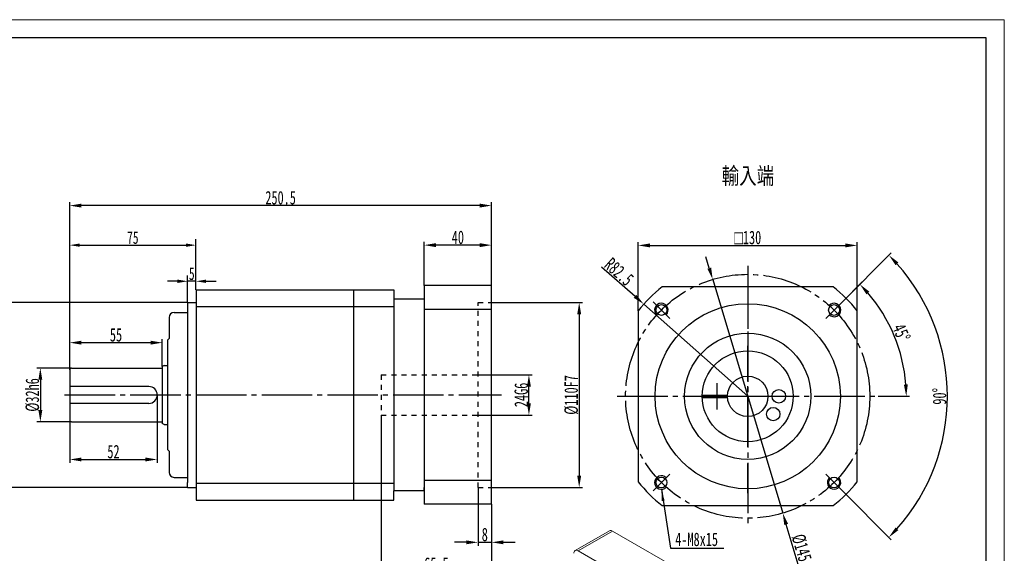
# Model space of a CAD drawing. Header units: millimetres. Extents: x -1476 to -569, y -567 to 75.
# Tile 3 of 3: x -1153 to -569, y -242 to 75. Entities that reach past the tile are written whole.
import ezdxf

# ---------------------------------------------------------------- set-up
doc = ezdxf.new("R2010")
doc.units = ezdxf.units.MM
doc.header["$PDSIZE"] = -5
doc.linetypes.add('EB_DASH', pattern=[6, 3, -3])
doc.linetypes.add('EB_DASHDOT', pattern=[39, 30, -3, 3, -3])
doc.layers.get('0').update_dxf_attribs({"lineweight": 0})
doc.layers.get('Defpoints').update_dxf_attribs({"lineweight": 18})
for name, color, linetype, lineweight in [('CAXA0', 7, 'Continuous', 70), ('CAXA1', 1, 'EB_DASHDOT', 25), ('CAXA3', 7, 'Continuous', 25), ('CAXA4', 3, 'Continuous', 25), ('图框_外框线', 7, 'Continuous', 18)]:
    doc.layers.add(name, color=color, linetype=linetype, lineweight=lineweight)
doc.styles.add('机械', font='txt', dxfattribs={"width": 0.667})
doc.dimstyles.new('复件机械3', dxfattribs={"dimtxt": 7.5, "dimasz": 6, "dimexe": 3.5, "dimexo": 0, "dimgap": 0.725, "dimtad": 1, "dimdsep": 46, "dimtxsty": '机械', "dimcen": 0, "dimdle": 12, "dimclrd": 3, "dimclre": 3, "dimclrt": 3, "dimazin": 2, "dimtfac": 1, "dimtix": 1, "dimtmove": 0, "dimatfit": 3, "dimfxl": 1, "dimtolj": 1, "dimarcsym": 0})
doc.dimstyles.new('复件机械511', dxfattribs={"dimtxt": 8, "dimasz": 7, "dimexe": 2, "dimexo": 0, "dimtad": 1, "dimdec": 3, "dimdsep": 46, "dimtxsty": '机械', "dimcen": 0, "dimdle": 14, "dimclrd": 3, "dimclre": 3, "dimclrt": 3, "dimazin": 2, "dimtfac": 1, "dimtdec": 3, "dimtix": 1, "dimtmove": 0, "dimatfit": 3, "dimfxl": 1, "dimtolj": 1, "dimarcsym": 0})

# ---------------------------------------------------------------- blocks, each defined once
blk = doc.blocks.new('*X1')
at = {"layer": 'CAXA4', "transparency": 16777216}
for points in [[(-778.97, -58.16), (-778.97, -60.5), (-785.97, -59.33)], [(-662.97, -58.16), (-662.97, -60.5), (-655.97, -59.33)]]:
    blk.add_hatch(color=3, dxfattribs=at).paths.add_polyline_path(points, flags=0)
at = {"layer": 'CAXA4', "color": 3, "lineweight": -2, "transparency": 16777216}
for p, q in [((-785.97, -98.19), (-785.97, -57.33)), ((-655.97, -98.19), (-655.97, -57.33)), ((-778.97, -59.33), (-662.97, -59.33))]:
    blk.add_line(p, q, dxfattribs=at)
at = {"layer": 'CAXA4', "color": 3, "transparency": 16777216, "insert": (-720.97, -54.66), "char_height": 8, "width": 36.1295, "attachment_point": 5, "style": '机械'}
blk.add_mtext('{\\fgdt|b0|i0|c134|p2;\\W0.8;o\\fSimSun|b0|i0|c134|p2;\\W0.667;130}', dxfattribs=at)
blk = doc.blocks.new('*X2')
at = {"layer": 'CAXA4', "transparency": 16777216}
for points in [[(-742.67, -72.51), (-744.9, -73.18), (-741.77, -79.55)], [(-697.04, -224.82), (-699.28, -225.49), (-700.17, -218.45)]]:
    blk.add_hatch(color=3, dxfattribs=at).paths.add_polyline_path(points, flags=0)
at = {"layer": 'CAXA4', "color": 3, "lineweight": -2, "transparency": 16777216}
for p, q in [((-743.78, -72.84), (-745.79, -66.14)), ((-741.77, -79.55), (-700.17, -218.45)), ((-691.01, -249.02), (-698.16, -225.16))]:
    blk.add_line(p, q, dxfattribs=at)
at = {"layer": 'CAXA4', "color": 3, "transparency": 16777216, "insert": (-689, -239.07), "char_height": 8, "width": 29.1108, "attachment_point": 5, "rotation": 286.67455, "style": '机械'}
blk.add_mtext('%%C145', dxfattribs=at)
blk = doc.blocks.new('*X3')
at = {"layer": 'CAXA4', "linetype": 'Continuous', "transparency": 16777216}
for points in [[(-1059.58, -79.64), (-1059.58, -81.64), (-1053.58, -80.64)], [(-1042.58, -79.64), (-1042.58, -81.64), (-1048.58, -80.64)]]:
    blk.add_hatch(color=3, dxfattribs=at).paths.add_polyline_path(points, flags=0)
at = {"layer": 'CAXA4', "color": 3, "linetype": 'Continuous', "lineweight": -2, "transparency": 16777216}
for p, q in [((-1059.58, -80.64), (-1065.58, -80.64)), ((-1053.58, -93.2), (-1053.58, -77.14)), ((-1048.58, -80.64), (-1053.58, -80.64)), ((-1048.58, -85.7), (-1048.58, -77.14)), ((-1042.58, -80.64), (-1036.58, -80.64))]:
    blk.add_line(p, q, dxfattribs=at)
at = {"layer": 'CAXA4', "color": 3, "linetype": 'Continuous', "transparency": 16777216, "insert": (-1051.08, -76.16), "char_height": 7.5, "width": 5.3916, "attachment_point": 5, "style": '机械'}
blk.add_mtext('5', dxfattribs=at)
blk = doc.blocks.new('*X4')
at = {"layer": 'CAXA4', "linetype": 'Continuous', "transparency": 16777216}
for points in [[(-1163.46, -99.2), (-1161.46, -99.2), (-1162.46, -93.2)], [(-1163.46, -197.2), (-1161.46, -197.2), (-1162.46, -203.2)]]:
    blk.add_hatch(color=3, dxfattribs=at).paths.add_polyline_path(points, flags=0)
at = {"layer": 'CAXA4', "color": 3, "linetype": 'Continuous', "lineweight": -2, "transparency": 16777216}
for p, q in [((-1053.58, -93.2), (-1165.96, -93.2)), ((-1162.46, -99.2), (-1162.46, -197.2)), ((-1053.58, -203.2), (-1165.96, -203.2))]:
    blk.add_line(p, q, dxfattribs=at)
at = {"layer": 'CAXA4', "color": 3, "linetype": 'Continuous', "transparency": 16777216, "insert": (-1167.62, -148.2), "char_height": 7.5, "width": 41.6319, "attachment_point": 5, "rotation": 90, "style": '机械'}
blk.add_mtext('%%C110g6', dxfattribs=at)
blk = doc.blocks.new('*X5')
at = {"layer": 'CAXA4', "transparency": 16777216}
for points in [[(-1142.16, -139.2), (-1139.83, -139.2), (-1141, -132.2)], [(-1142.16, -157.2), (-1139.83, -157.2), (-1141, -164.2)]]:
    blk.add_hatch(color=3, dxfattribs=at).paths.add_polyline_path(points, flags=0)
at = {"layer": 'CAXA4', "color": 3, "lineweight": -2, "transparency": 16777216}
for p, q in [((-1122.58, -132.2), (-1143, -132.2)), ((-1141, -139.2), (-1141, -157.2)), ((-1122.58, -164.2), (-1143, -164.2))]:
    blk.add_line(p, q, dxfattribs=at)
at = {"layer": 'CAXA4', "color": 3, "transparency": 16777216, "insert": (-1145.62, -148.2), "char_height": 8, "width": 36.8184, "attachment_point": 5, "rotation": 90, "style": '机械'}
blk.add_mtext('%%C32h6', dxfattribs=at)
blk = doc.blocks.new('*X6')
at = {"layer": 'CAXA4', "linetype": 'Continuous', "transparency": 16777216}
for points in [[(-1117.58, -58.16), (-1117.58, -60.16), (-1123.58, -59.16)], [(-1054.58, -58.16), (-1054.58, -60.16), (-1048.58, -59.16)]]:
    blk.add_hatch(color=3, dxfattribs=at).paths.add_polyline_path(points, flags=0)
at = {"layer": 'CAXA4', "color": 3, "linetype": 'Continuous', "lineweight": -2, "transparency": 16777216}
for p, q in [((-1123.58, -133.2), (-1123.58, -55.66)), ((-1048.58, -85.7), (-1048.58, -55.66)), ((-1117.58, -59.16), (-1054.58, -59.16))]:
    blk.add_line(p, q, dxfattribs=at)
at = {"layer": 'CAXA4', "color": 3, "linetype": 'Continuous', "transparency": 16777216, "insert": (-1086.08, -54.69), "char_height": 7.5, "width": 12.4507, "attachment_point": 5, "style": '机械'}
blk.add_mtext('75', dxfattribs=at)
blk = doc.blocks.new('*X7')
at = {"layer": 'CAXA4', "transparency": 16777216}
for points in [[(-1116.58, -115.95), (-1116.58, -118.29), (-1123.58, -117.12)], [(-1075.58, -115.95), (-1075.58, -118.29), (-1068.58, -117.12)]]:
    blk.add_hatch(color=3, dxfattribs=at).paths.add_polyline_path(points, flags=0)
at = {"layer": 'CAXA4', "color": 3, "lineweight": -2, "transparency": 16777216}
for p, q in [((-1123.58, -133.2), (-1123.58, -115.12)), ((-1068.58, -131.28), (-1068.58, -115.12)), ((-1116.58, -117.12), (-1075.58, -117.12))]:
    blk.add_line(p, q, dxfattribs=at)
at = {"layer": 'CAXA4', "color": 3, "transparency": 16777216, "insert": (-1096.08, -112.5), "char_height": 8, "width": 13.34, "attachment_point": 5, "style": '机械'}
blk.add_mtext('55', dxfattribs=at)
blk = doc.blocks.new('*X8')
at = {"layer": 'CAXA4', "transparency": 16777216}
for points in [[(-1116.58, -185.39), (-1116.58, -187.72), (-1123.58, -186.56)], [(-1078.58, -185.39), (-1078.58, -187.72), (-1071.58, -186.56)]]:
    blk.add_hatch(color=3, dxfattribs=at).paths.add_polyline_path(points, flags=0)
at = {"layer": 'CAXA4', "color": 3, "lineweight": -2, "transparency": 16777216}
for p, q in [((-1071.58, -148.2), (-1071.58, -188.56)), ((-1123.58, -163.2), (-1123.58, -188.56)), ((-1116.58, -186.56), (-1078.58, -186.56))]:
    blk.add_line(p, q, dxfattribs=at)
at = {"layer": 'CAXA4', "color": 3, "transparency": 16777216, "insert": (-1097.58, -181.93), "char_height": 8, "width": 13.34, "attachment_point": 5, "style": '机械'}
blk.add_mtext('52', dxfattribs=at)
blk = doc.blocks.new('*X9')
at = {"layer": 'CAXA4', "transparency": 16777216}
for points in [[(-906.08, -58), (-906.08, -60.33), (-913.08, -59.16)], [(-880.08, -58), (-880.08, -60.33), (-873.08, -59.16)]]:
    blk.add_hatch(color=3, dxfattribs=at).paths.add_polyline_path(points, flags=0)
at = {"layer": 'CAXA4', "color": 3, "lineweight": -2, "transparency": 16777216}
for p, q in [((-913.08, -83.2), (-913.08, -57.16)), ((-873.08, -83.2), (-873.08, -57.16)), ((-880.08, -59.16), (-906.08, -59.16))]:
    blk.add_line(p, q, dxfattribs=at)
at = {"layer": 'CAXA4', "color": 3, "transparency": 16777216, "insert": (-893.08, -54.54), "char_height": 8, "width": 13.8736, "attachment_point": 5, "style": '机械'}
blk.add_mtext('40', dxfattribs=at)
blk = doc.blocks.new('*X11')
at = {"layer": 'CAXA4', "transparency": 16777216}
for points in [[(-822.2, -100.2), (-819.87, -100.2), (-821.04, -93.2)], [(-822.2, -196.2), (-819.87, -196.2), (-821.04, -203.2)]]:
    blk.add_hatch(color=3, dxfattribs=at).paths.add_polyline_path(points, flags=0)
at = {"layer": 'CAXA4', "color": 3, "lineweight": -2, "transparency": 16777216}
for p, q in [((-873.08, -93.2), (-819.04, -93.2)), ((-821.04, -100.2), (-821.04, -196.2)), ((-873.08, -203.2), (-819.04, -203.2))]:
    blk.add_line(p, q, dxfattribs=at)
at = {"layer": 'CAXA4', "color": 3, "transparency": 16777216, "insert": (-825.66, -148.2), "char_height": 8, "width": 44.3481, "attachment_point": 5, "rotation": 90, "style": '机械'}
blk.add_mtext('%%C110F7', dxfattribs=at)
blk = doc.blocks.new('*X16')
at = {"layer": 'CAXA4', "linetype": 'Continuous', "transparency": 16777216}
for points in [[(-650.49, -88.35), (-648.78, -86.76), (-654.4, -82.42)], [(-625.92, -141.96), (-628.25, -142.05), (-626.82, -149)]]:
    blk.add_hatch(color=3, dxfattribs=at).paths.add_polyline_path(points, flags=0)
at = {"layer": 'CAXA4', "color": 3, "linetype": 'Continuous', "lineweight": -2, "transparency": 16777216}
for p, q in [((-664.76, -92.78), (-652.98, -81.01)), ((-643.47, -149), (-624.82, -149))]:
    blk.add_line(p, q, dxfattribs=at)
blk.add_arc((-720.97, -149), 94.15, 4.26086, 40.73914, dxfattribs=at)
at = {"layer": 'CAXA4', "color": 3, "linetype": 'Continuous', "transparency": 16777216, "insert": (-629.71, -111.2), "char_height": 8, "width": 23.1533, "attachment_point": 5, "rotation": 292.5, "style": '机械'}
blk.add_mtext('45%%D', dxfattribs=at)
blk = doc.blocks.new('*X17')
at = {"layer": 'CAXA4', "linetype": 'Continuous', "transparency": 16777216}
for points in [[(-633.18, -71.05), (-631.48, -69.45), (-637.13, -65.16)], [(-631.48, -228.55), (-633.18, -226.95), (-637.13, -232.84)]]:
    blk.add_hatch(color=3, dxfattribs=at).paths.add_polyline_path(points, flags=0)
at = {"layer": 'CAXA4', "color": 3, "linetype": 'Continuous', "lineweight": -2, "transparency": 16777216}
for p, q in [((-664.76, -92.78), (-635.72, -63.74)), ((-664.76, -205.21), (-635.72, -234.25))]:
    blk.add_line(p, q, dxfattribs=at)
blk.add_arc((-720.97, -149), 118.57, 318.38305, 41.61695, dxfattribs=at)
at = {"layer": 'CAXA4', "color": 3, "linetype": 'Continuous', "transparency": 16777216, "insert": (-607.03, -149), "char_height": 8, "width": 20.0396, "attachment_point": 5, "rotation": 90, "style": '机械'}
blk.add_mtext('90%%D', dxfattribs=at)
blk = doc.blocks.new('*X18')
at = {"layer": 'CAXA4', "linetype": 'Continuous', "transparency": 16777216}
blk.add_hatch(color=3, dxfattribs=at).paths.add_polyline_path([(-787.13, -88.71), (-788.68, -90.45), (-782.67, -94.23)], flags=0)
at = {"layer": 'CAXA4', "color": 3, "linetype": 'Continuous', "lineweight": -2, "transparency": 16777216}
for p, q in [((-807.73, -71.98), (-787.9, -89.58)), ((-720.97, -149), (-782.67, -94.23))]:
    blk.add_line(p, q, dxfattribs=at)
at = {"layer": 'CAXA4', "color": 3, "linetype": 'Continuous', "transparency": 16777216, "insert": (-797.36, -75), "char_height": 8, "width": 37.7133, "attachment_point": 5, "rotation": 318.40378, "style": '机械'}
blk.add_mtext('R82.5', dxfattribs=at)
blk = doc.blocks.new('*X20')
at = {"layer": 'CAXA4', "linetype": 'Continuous'}
blk.add_hatch(color=3, dxfattribs=at).paths.add_polyline_path([(-37.14, 34.95), (-35.21, 28.17), (-36.94, 27.9)], flags=0)
at = {"layer": 'CAXA4', "color": 3, "linetype": 'Continuous'}
for p, q in [((-37.14, 34.95), (-31.76, 0)), ((-31.76, 0), (0, 0)), ((0, 0), (0, 0))]:
    blk.add_line(p, q, dxfattribs=at)
blk = doc.blocks.new('*X21')
at = {"layer": 'CAXA4', "linetype": 'Continuous', "transparency": 16777216}
for points in [[(-888.08, -234.64), (-888.08, -236.97), (-881.08, -235.81)], [(-866.08, -234.64), (-866.08, -236.97), (-873.08, -235.81)]]:
    blk.add_hatch(color=3, dxfattribs=at).paths.add_polyline_path(points, flags=0)
at = {"layer": 'CAXA4', "color": 3, "linetype": 'Continuous', "lineweight": -2, "transparency": 16777216}
for p, q in [((-881.08, -203.2), (-881.08, -237.81)), ((-873.08, -213.2), (-873.08, -237.81)), ((-888.08, -235.81), (-895.08, -235.81)), ((-881.08, -235.81), (-873.08, -235.81)), ((-866.08, -235.81), (-859.08, -235.81))]:
    blk.add_line(p, q, dxfattribs=at)
at = {"layer": 'CAXA4', "color": 3, "linetype": 'Continuous', "transparency": 16777216, "insert": (-877.08, -231.18), "char_height": 8, "width": 6.0475, "attachment_point": 5, "style": '机械'}
blk.add_mtext('8', dxfattribs=at)
blk = doc.blocks.new('*X22')
at = {"layer": 'CAXA4', "color": 3, "linetype": 'Continuous', "lineweight": -2}
for p, q in [((-938.58, -160.2), (-938.58, -255.31)), ((-873.08, -213.2), (-873.08, -255.31)), ((-931.58, -253.31), (-880.08, -253.31))]:
    blk.add_line(p, q, dxfattribs=at)
at = {"layer": 'CAXA4', "color": 3}
for points in [[(-931.58, -252.14), (-931.58, -254.48), (-938.58, -253.31)], [(-880.08, -254.48), (-880.08, -252.14), (-873.08, -253.31)]]:
    blk.add_solid(points, dxfattribs=at)
at = {"layer": 'Defpoints', "color": 0}
for p in [(-938.58, -160.2), (-873.08, -213.2), (-873.08, -253.31)]:
    blk.add_point(p, dxfattribs=at)
at = {"layer": 'CAXA4', "color": 3, "insert": (-905.83, -248.77), "char_height": 8, "attachment_point": 5, "style": '机械'}
blk.add_mtext('\\A1;65.5', dxfattribs=at)
blk = doc.blocks.new('*X23')
at = {"layer": 'CAXA4', "linetype": 'Continuous', "transparency": 16777216}
for points in [[(-1116.58, -34.48), (-1116.58, -36.82), (-1123.58, -35.65)], [(-880.08, -34.48), (-880.08, -36.82), (-873.08, -35.65)]]:
    blk.add_hatch(color=3, dxfattribs=at).paths.add_polyline_path(points, flags=0)
at = {"layer": 'CAXA4', "color": 3, "linetype": 'Continuous', "lineweight": -2, "transparency": 16777216}
for p, q in [((-1123.58, -133.2), (-1123.58, -33.65)), ((-873.08, -83.2), (-873.08, -33.65)), ((-880.08, -35.65), (-1116.58, -35.65))]:
    blk.add_line(p, q, dxfattribs=at)
at = {"layer": 'CAXA4', "color": 3, "linetype": 'Continuous', "transparency": 16777216, "insert": (-998.33, -31.02), "char_height": 8, "width": 36.2255, "attachment_point": 5, "style": '机械'}
blk.add_mtext('250.5', dxfattribs=at)
blk = doc.blocks.new('*D61')
at = {"layer": 'CAXA4', "color": 3, "linetype": 'Continuous', "lineweight": -2}
for p, q in [((-881.08, -136.2), (-848.89, -136.2)), ((-850.89, -153.2), (-850.89, -143.2)), ((-881.08, -160.2), (-848.89, -160.2))]:
    blk.add_line(p, q, dxfattribs=at)
at = {"layer": 'CAXA4', "color": 3}
for points in [[(-849.72, -143.2), (-852.05, -143.2), (-850.89, -136.2)], [(-852.05, -153.2), (-849.72, -153.2), (-850.89, -160.2)]]:
    blk.add_solid(points, dxfattribs=at)
at = {"layer": 'Defpoints', "color": 0}
for p in [(-881.08, -136.2), (-850.89, -136.2), (-881.08, -160.2)]:
    blk.add_point(p, dxfattribs=at)
at = {"layer": 'CAXA4', "color": 3, "insert": (-855.42, -148.2), "char_height": 8, "attachment_point": 5, "rotation": 90, "style": '机械'}
blk.add_mtext('\\A1;24G6', dxfattribs=at)

msp = doc.modelspace()

# ---------------------------------------------------------------- linework, layer by layer
at = {"color": 7, "linetype": 'Continuous', "lineweight": 15}
for p, q in [((-803.0507, -228.9432), (-823.4153, -240.6995)), ((-801.2508, -229.1214), (-821.6155, -240.8777)), ((-801.2508, -229.1214), (-740.1568, -264.3903)), ((-760.5215, -276.1465), (-821.6155, -240.8777))]:
    msp.add_line(p, q, dxfattribs=at)
for centre, radius, start, end in [((-802.3053, -230.5934), 1.8107, 54.3824225, 114.307119), ((-822.6092, -242.096), 1.5722, 50.7967148, 189.214037)]:
    msp.add_arc(centre, radius, start, end, dxfattribs=at)
at = {"layer": 'CAXA0', "color": 0, "linetype": 'Continuous', "lineweight": 25}
for p, q in [((-670.1654, -83.9991), (-771.7774, -83.9991)), ((-785.9714, -98.1931), (-785.9714, -199.8051)), ((-655.9714, -199.8051), (-655.9714, -98.1931)), ((-771.7774, -213.9991), (-670.1654, -213.9991))]:
    msp.add_line(p, q, dxfattribs=at)
for centre, radius in [((-720.9714, -148.9991), 55), ((-772.2367, -97.7338), 3.2), ((-669.7062, -97.7338), 3.2), ((-720.9714, -148.9991), 27), ((-772.2367, -200.2643), 3.2), ((-669.7062, -200.2643), 3.2)]:
    msp.add_circle(centre, radius, dxfattribs=at)
for start, end in [(128.0122795, 141.9877205), (38.0122795, 51.9877205), (218.0122795, 231.9877205), (308.0122795, 321.9877205)]:
    msp.add_arc((-720.9714, -148.9991), 82.5, start, end, dxfattribs=at)
at = {"layer": 'CAXA1', "linetype": 'EB_DASHDOT', "lineweight": 25}
for p, q in [((-720.9714, -71.4991), (-720.9714, -226.4991)), ((-767.2869, -102.6836), (-777.1864, -92.7841)), ((-720.9714, -91.4991), (-720.9714, -108.9991)), ((-674.6559, -102.6836), (-664.7564, -92.7841)), ((-720.9714, -178.9991), (-720.9714, -118.9991)), ((-739.2414, -141.216), (-739.2414, -156.7821)), ((-1126.5762, -148.2046), (-867.2163, -148.2046)), ((-798.4714, -148.9991), (-643.4714, -148.9991)), ((-750.9714, -148.9991), (-690.9714, -148.9991)), ((-720.9714, -206.4991), (-720.9714, -188.9991)), ((-767.2869, -195.3146), (-777.1864, -205.214)), ((-674.6559, -195.3146), (-664.7564, -205.214))]:
    msp.add_line(p, q, dxfattribs=at)
msp.add_circle((-720.9714, -148.9991), 72.5, dxfattribs=at)
at = {"layer": 'CAXA3', "linetype": 'Continuous', "lineweight": 25}
for p, q in [((-1048.5762, -85.7046), (-955.0762, -85.7046)), ((-1048.5762, -85.7046), (-1048.5762, -93.2046)), ((-955.0762, -85.7046), (-955.0762, -210.7046)), ((-955.0762, -85.7046), (-931.0765, -85.7046)), ((-931.0765, -85.7046), (-931.0765, -91.2046)), ((-913.0762, -83.2046), (-913.0762, -213.2046)), ((-873.0762, -83.2046), (-913.0762, -83.2046)), ((-873.0762, -213.2046), (-873.0762, -83.2046)), ((-1053.5762, -93.2046), (-1053.5762, -96.2046)), ((-1053.5762, -93.2046), (-1048.5762, -93.2046)), ((-1048.5762, -93.2046), (-1048.5762, -203.2046)), ((-913.0762, -91.2046), (-931.0765, -91.2046)), ((-931.0765, -91.2046), (-931.0765, -205.2046)), ((-1061.5762, -99.2046), (-1053.5762, -99.2046)), ((-1053.5762, -96.2046), (-1053.5762, -200.2046)), ((-1048.5762, -95.7046), (-931.0765, -95.7046)), ((-873.0762, -97.4046), (-913.0762, -97.4046)), ((-1064.5762, -102.2046), (-1064.5762, -114.7046)), ((-1065.5762, -115.7046), (-1064.5762, -114.7046)), ((-1065.5762, -115.7046), (-1065.5762, -130.7046)), ((-1123.5762, -133.2046), (-1123.5762, -163.2046)), ((-1122.5762, -132.2046), (-1068.5762, -132.2046)), ((-1067.5762, -130.7046), (-1068.5762, -131.2819)), ((-1068.5762, -131.2819), (-1068.5762, -165.1272)), ((-1067.5762, -130.7046), (-1065.5762, -130.7046)), ((-1065.5762, -130.7046), (-1065.5762, -165.7046)), ((-1076.5762, -143.2046), (-1123.5762, -143.2046)), ((-747.961, -148.2491), (-732.948, -148.2491)), ((-747.961, -149.7491), (-732.948, -149.7491)), ((-1076.5762, -153.2046), (-1123.5762, -153.2046)), ((-1122.5762, -164.2046), (-1068.5762, -164.2046)), ((-1067.5762, -165.7046), (-1068.5762, -165.1272)), ((-1067.5762, -165.7046), (-1065.5762, -165.7046)), ((-1065.5762, -165.7046), (-1065.5762, -180.7046)), ((-1065.5762, -180.7046), (-1064.5762, -181.7046)), ((-1064.5762, -181.7046), (-1064.5762, -194.2046)), ((-1061.5762, -197.2046), (-1053.5762, -197.2046)), ((-1053.5762, -203.2046), (-1053.5762, -200.2046)), ((-1053.5762, -203.2046), (-1048.5762, -203.2046)), ((-1048.5762, -200.7046), (-931.0765, -200.7046)), ((-1048.5762, -203.2046), (-1048.5762, -210.7046)), ((-873.0762, -199.0046), (-913.0762, -199.0046)), ((-913.0762, -205.2046), (-913.0762, -203.2046)), ((-931.0765, -210.7046), (-931.0765, -205.2046)), ((-913.0762, -205.2046), (-931.0765, -205.2046)), ((-931.0765, -210.7046), (-931.0765, -205.2046)), ((-1048.5762, -210.7046), (-955.0762, -210.7046)), ((-955.0762, -210.7046), (-931.0765, -210.7046)), ((-873.0762, -213.2046), (-913.0762, -213.2046))]:
    msp.add_line(p, q, dxfattribs=at)
at = {"layer": 'CAXA3', "color": 6, "linetype": 'EB_DASH', "lineweight": 25}
for p, q in [((-881.0762, -203.2046), (-881.0762, -93.2046)), ((-881.0762, -93.2046), (-873.0762, -93.2046)), ((-938.5762, -136.2046), (-938.5762, -160.2046)), ((-938.5762, -136.2046), (-881.0762, -136.2046)), ((-938.5762, -160.2046), (-881.0762, -160.2046)), ((-881.0762, -203.2046), (-873.0762, -203.2046))]:
    msp.add_line(p, q, dxfattribs=at)
at = {"layer": 'CAXA3', "linetype": 'Continuous', "lineweight": 25}
for centre, radius in [((-720.9714, -148.9991), 37.5), ((-720.9714, -148.9991), 12), ((-702.4884, -148.9991), 4), ((-705.831, -159.6005), 4)]:
    msp.add_circle(centre, radius, dxfattribs=at)
for centre, radius, start, end in [((-1061.5762, -102.2046), 3, 90, 180), ((-1122.5762, -133.2046), 1, 90, 180), ((-1076.5762, -148.2046), 5, 270, 90), ((-1122.5762, -163.2046), 1, 180, 270), ((-1061.5762, -194.2046), 3, 180, 270)]:
    msp.add_arc(centre, radius, start, end, dxfattribs=at)
at = {"layer": 'CAXA3'}
for centre, start, end in [((-772.2367, -97.7338), 315, 226.5807738), ((-669.7062, -97.7338), 225, 136.5807738), ((-772.2367, -200.2643), 45, 316.5807738), ((-669.7062, -200.2643), 135, 46.5807738)]:
    msp.add_arc(centre, 4, start, end, dxfattribs=at)
at = {"layer": '图框_外框线', "color": 3}
msp.add_lwpolyline([(-1475.7107, -566.5898), (-568.6068, -566.5898), (-568.6068, 74.8623), (-1475.7107, 74.8623)], close=True, dxfattribs=at)
at = {"layer": '图框_外框线', "color": 3, "lineweight": 25}
msp.add_lwpolyline([(-1421.7164, -555.7909), (-579.4056, -555.7909), (-579.4056, 64.0634), (-1421.7164, 64.0634)], close=True, dxfattribs=at)

# ---------------------------------------------------------------- block references
at = {"layer": 'CAXA4', "linetype": 'Continuous'}
msp.add_blockref('*X20', (-735.0942, -239.2155), dxfattribs=at)

# ---------------------------------------------------------------- texts
at = {"layer": 'CAXA4', "color": 3, "insert": (-720.8638, -18.4773), "char_height": 10, "width": 66.311111, "attachment_point": 5, "style": '机械'}
msp.add_mtext('{\\W0.8;輸入端}', dxfattribs=at)
at = {"layer": 'CAXA4', "color": 3, "linetype": 'Continuous', "lineweight": 25, "insert": (-764.0119, -230.0075), "char_height": 8, "width": 51.640622, "attachment_point": 1, "style": '机械'}
msp.add_mtext('4-M8x15', dxfattribs=at)

# ---------------------------------------------------------------- dimensions: what is measured, and where the dimension line sits
at = {"layer": 'CAXA4', "linetype": 'Continuous'}
for base, p1, p2, picture, middle in [((-1123.5762, -35.6486), (-873.0762, -83.2046), (-1123.5762, -133.2046), '*X23', (-998.3262, -31.0236)), ((-873.0762, -253.3087), (-938.5762, -160.2046), (-873.0762, -213.2046), '*X22', (-905.8262, -248.773)), ((-873.0762, -235.8074), (-881.0762, -203.2046), (-873.0762, -213.2046), '*X21', (-877.0762, -231.1824))]:
    dim = msp.add_linear_dim(base=base, p1=p1, p2=p2, dimstyle='复件机械511', override={"dimsah": 1, "dimtzin": 0}, dxfattribs=at)
    dim.commit()
    dim.dimension.update_dxf_attribs({"geometry": picture, "text_midpoint": middle})
for base, p1, p2, text, picture, middle in [((-1048.5762, -59.162), (-1123.5762, -133.2046), (-1048.5762, -85.7046), '75', '*X6', (-1086.0762, -54.687)), ((-1053.5762, -80.6368), (-1048.5762, -85.7046), (-1053.5762, -93.2046), '5', '*X3', (-1051.0762, -76.1618))]:
    dim = msp.add_linear_dim(base=base, p1=p1, p2=p2, text=text, dimstyle='复件机械3', override={"dimsah": 1, "dimtzin": 0}, dxfattribs=at)
    dim.commit()
    dim.dimension.update_dxf_attribs({"geometry": picture, "text_midpoint": middle})
at = {"layer": 'CAXA4'}
for base, p1, p2, text, picture, middle in [((-913.0762, -59.162), (-873.0762, -83.2046), (-913.0762, -83.2046), '40', '*X9', (-893.0762, -54.537)), ((-655.9714, -59.3316), (-785.9714, -98.1931), (-655.9714, -98.1931), '{\\fgdt|b0|i0|c134|p2;\\W0.8;o\\fSimSun|b0|i0|c134|p2;\\W0.667;130}', '*X1', (-720.9714, -54.6646)), ((-1068.5762, -117.1216), (-1123.5762, -133.2046), (-1068.5762, -131.2819), '55', '*X7', (-1096.0762, -112.4966)), ((-1071.5762, -186.5559), (-1123.5762, -163.2046), (-1071.5762, -148.2046), '52', '*X8', (-1097.5762, -181.9309))]:
    dim = msp.add_linear_dim(base=base, p1=p1, p2=p2, text=text, dimstyle='复件机械511', override={"dimsah": 1, "dimtzin": 0}, dxfattribs=at)
    dim.commit()
    dim.dimension.update_dxf_attribs({"geometry": picture, "text_midpoint": middle})
at = {"layer": 'CAXA4', "linetype": 'Continuous'}
dim = msp.add_radius_dim(center=(-720.9714, -148.9991), mpoint=(-782.6684, -94.2292), dimstyle='复件机械511', override={"dimpost": 'R<>', "dimsah": 1, "dimtzin": 0}, dxfattribs=at)
dim.commit()
dim.dimension.update_dxf_attribs({"geometry": '*X18', "text_midpoint": (-800.4337, -78.4585), "dimtype": 164})
dim = msp.add_angular_dim_2l(base=(-602.4014, -148.9991), line1=((-674.6559, -195.3146), (-664.7564, -205.214)), line2=((-674.6559, -102.6836), (-664.7564, -92.7841)), dimstyle='复件机械511', override={"dimtad": 1, "dimtih": 0, "dimtoh": 0, "dimsah": 1, "dimtdec": 2, "dimtzin": 8}, dxfattribs=at)
dim.commit()
dim.dimension.update_dxf_attribs({"geometry": '*X17', "text_midpoint": (-602.4014, -148.9991), "dimtype": 162})
at = {"layer": 'CAXA4'}
dim = msp.add_diameter_dim_2p(p1=(-741.7742, -79.5477), p2=(-700.1686, -218.4504), text='%%C145', dimstyle='复件机械511', override={"dimpost": '%%C<>', "dimsah": 1, "dimtzin": 0}, dxfattribs=at)
dim.commit()
dim.dimension.update_dxf_attribs({"geometry": '*X2', "text_midpoint": (-693.9929, -239.0686), "dimtype": 163})
at = {"layer": 'CAXA4', "linetype": 'Continuous'}
dim = msp.add_angular_dim_2l(base=(-633.9876, -112.9692), line1=((-798.4714, -148.9991), (-643.4714, -148.9991)), line2=((-674.6559, -102.6836), (-664.7564, -92.7841)), dimstyle='复件机械511', override={"dimtad": 1, "dimtih": 0, "dimtoh": 0, "dimsah": 1, "dimtdec": 2, "dimtzin": 8}, dxfattribs=at)
dim.commit()
dim.dimension.update_dxf_attribs({"geometry": '*X16', "text_midpoint": (-629.7147, -111.1993)})
dim = msp.add_linear_dim(base=(-1162.4594, -203.2046), p1=(-1053.5762, -93.2046), p2=(-1053.5762, -203.2046), angle=270, text='%%C110g6', dimstyle='复件机械3', override={"dimsah": 1, "dimtzin": 0}, dxfattribs=at)
dim.commit()
dim.dimension.update_dxf_attribs({"geometry": '*X4', "text_midpoint": (-1167.6219, -148.2046)})
at = {"layer": 'CAXA4'}
for base, p1, p2, angle, text, override, picture, middle in [((-821.0354, -203.2046), (-873.0762, -93.2046), (-873.0762, -203.2046), 270, '%%C110F7', {"dimsah": 1, "dimtzin": 0}, '*X11', (-825.6604, -148.2046)), ((-1140.996, -164.2046), (-1122.5762, -132.2046), (-1122.5762, -164.2046), 270, '%%C32h6', {"dimsah": 1, "dimtzin": 0}, '*X5', (-1145.621, -148.2046)), ((-850.8862, -136.2046), (-881.0762, -160.2046), (-881.0762, -136.2046), 90, '<>G6', {"dimgap": 0.625, "dimtad": 1, "dimjust": 0, "dimdec": 3, "dimlfac": 1, "dimpost": '<>', "dimse1": 0, "dimse2": 0, "dimsd1": 0, "dimsd2": 0, "dimtofl": 1, "dimtvp": 0.1}, '*D61', (-855.4219, -148.2046))]:
    dim = msp.add_linear_dim(base=base, p1=p1, p2=p2, angle=angle, text=text, dimstyle='复件机械511', override=override, dxfattribs=at)
    dim.commit()
    dim.dimension.update_dxf_attribs({"geometry": picture, "text_midpoint": middle})

doc.saveas('drawing.dxf')
